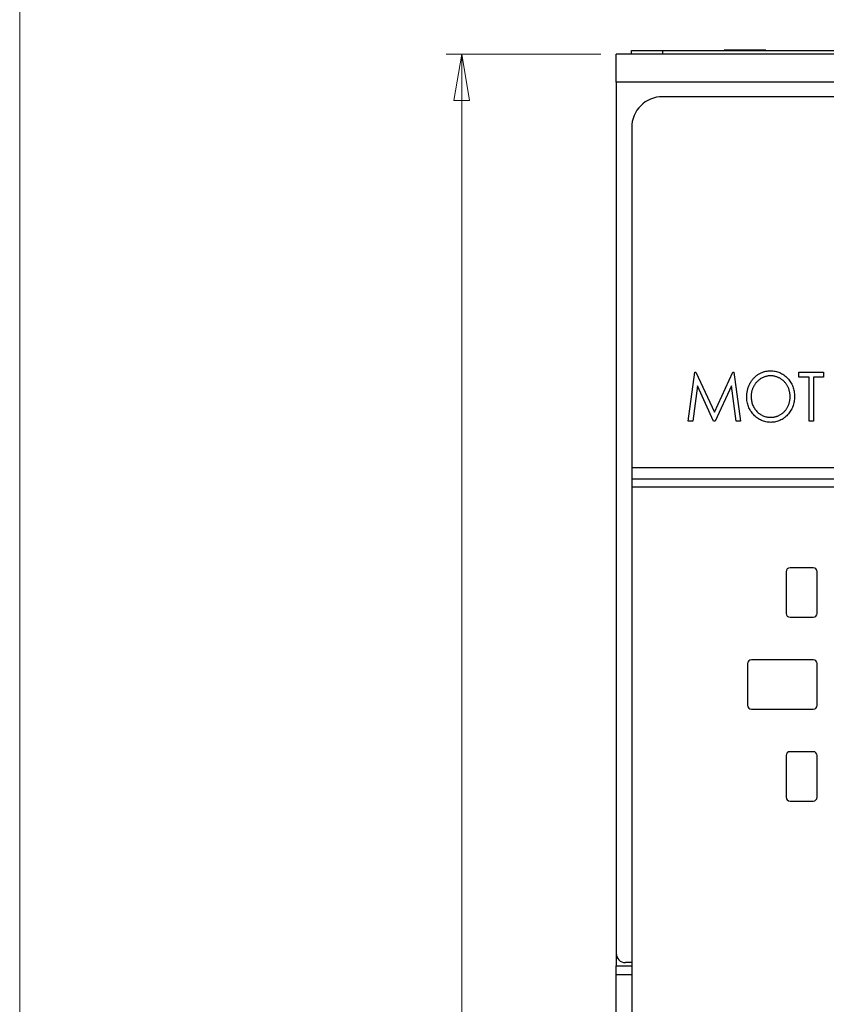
# Paper-space layout 'Sheet 2' of a CAD drawing. Header units: millimetres. Extents: x 0 to 420, y 0 to 297.
# Tile 11 of 48: x 7 to 59, y 161 to 224. Entities that reach past the tile are written whole.
import ezdxf

# ---------------------------------------------------------------- set-up
doc = ezdxf.new("R2010")
doc.units = ezdxf.units.MM
doc.styles.add('SLDTEXTSTYLE1', font='TXT', dxfattribs={"width": 0.75})
doc.dimstyles.new('SLDDIMSTYLE1', dxfattribs={"dimtxt": 2.5, "dimasz": 3, "dimexe": 0, "dimexo": 0.0625, "dimtad": 1, "dimdec": 0, "dimrnd": 1e-09, "dimzin": 12, "dimdsep": 46, "dimtxsty": 'SLDTEXTSTYLE1', "dimblk1": 'CLOSED', "dimblk2": 'CLOSED', "dimsah": 1, "dimcen": 0.09, "dimadec": 0, "dimazin": 3, "dimtfac": 1, "dimtofl": 0, "dimtmove": 0, "dimatfit": 3, "dimldrblk": 'CLOSED', "dimfxl": 1, "dimfrac": 2, "dimtolj": 1, "dimtzin": 12, "dimarcsym": 0})

# ---------------------------------------------------------------- blocks, each defined once
blk = doc.blocks.new('_Closed')
at = {"color": 0, "linetype": 'ByBlock', "lineweight": -2}
for p, q in [((-1, 0.166667), (0, 0)), ((-1, 0.166667), (-1, -0.166667)), ((0, 0), (-1, -0.166667)), ((0, 0), (-1, 0))]:
    blk.add_line(p, q, dxfattribs=at)
blk = doc.blocks.new('_D_4')
at = {"color": 7, "linetype": 'Continuous', "lineweight": 0}
for p, q in [((44.613, 222.192), (34.613, 222.192)), ((35.613, 94.182), (35.613, 222.192)), ((44.613, 94.182), (34.613, 94.182))]:
    blk.add_line(p, q, dxfattribs=at)
at = {"color": 7, "linetype": 'Continuous', "lineweight": 18, "xscale": 3, "yscale": 3}
for p, rotation in [((35.613, 222.192, 65.231), 90), ((35.613, 94.182, 65.231), 270)]:
    blk.add_blockref('_Closed', p, dxfattribs=dict(at, rotation=rotation))
at = {"color": 7, "linetype": 'Continuous', "lineweight": 18, "insert": (32.391, 155.416), "char_height": 2.5, "attachment_point": 1, "rotation": 90, "style": 'SLDTEXTSTYLE1'}
blk.add_mtext('128', dxfattribs=at)

psp = doc.layouts.new('Sheet 2')

# ---------------------------------------------------------------- linework, layer by layer
at = {"color": 7, "linetype": 'Continuous', "lineweight": 18}
psp.add_line((7, 7), (7, 290), dxfattribs=at)
at = {"color": 7, "linetype": 'Continuous', "lineweight": 25}
for p, q in [((127.609, 222.192), (45.613, 222.192)), ((45.613, 220.392), (45.613, 222.192)), ((46.609, 222.192), (46.609, 222.442)), ((46.609, 222.442), (48.609, 222.442)), ((48.609, 222.442), (48.609, 222.192)), ((48.609, 222.442), (124.609, 222.442)), ((52.595, 222.447), (52.595, 222.442)), ((52.663, 222.447), (52.595, 222.447)), ((52.663, 222.447), (52.663, 222.442)), ((53.957, 222.447), (52.663, 222.447)), ((53.957, 222.447), (53.957, 222.442)), ((55.309, 222.447), (53.957, 222.447)), ((55.309, 222.447), (55.309, 222.442)), ((55.376, 222.447), (55.376, 222.442)), ((127.609, 220.392), (45.613, 220.392)), ((45.613, 220.392), (45.613, 163.987)), ((124.615, 219.442), (48.615, 219.442)), ((46.615, 217.442), (46.615, 195.442)), ((50.278, 198.442), (50.7, 201.617)), ((50.7, 201.617), (50.771, 201.617)), ((50.771, 201.617), (51.968, 199.012)), ((51.968, 199.012), (53.165, 201.617)), ((53.165, 201.617), (53.235, 201.617)), ((53.235, 201.617), (53.657, 198.442)), ((57.442, 201.291), (57.442, 201.617)), ((57.442, 201.617), (59.03, 201.617)), ((59.03, 201.617), (59.03, 201.291)), ((58.094, 201.291), (57.442, 201.291)), ((58.094, 198.442), (58.094, 201.291)), ((59.03, 201.291), (58.379, 201.291)), ((58.379, 201.291), (58.379, 198.442)), ((50.869, 200.721), (50.566, 198.442)), ((51.915, 198.442), (50.869, 200.721)), ((53.067, 200.721), (52.02, 198.442)), ((53.369, 198.442), (53.067, 200.721)), ((50.566, 198.442), (50.278, 198.442)), ((52.02, 198.442), (51.915, 198.442)), ((53.657, 198.442), (53.369, 198.442)), ((58.379, 198.442), (58.094, 198.442)), ((46.615, 195.442), (126.615, 195.442)), ((46.615, 195.442), (46.615, 194.692)), ((126.615, 194.692), (46.615, 194.692)), ((46.615, 194.692), (46.615, 194.192)), ((46.615, 194.192), (126.615, 194.192)), ((46.615, 194.192), (46.615, 99.042)), ((56.615, 188.692), (56.615, 185.992)), ((58.365, 188.942), (56.865, 188.942)), ((58.615, 185.992), (58.615, 188.692)), ((56.865, 185.742), (58.365, 185.742)), ((58.365, 182.992), (54.365, 182.992)), ((54.115, 182.742), (54.115, 180.042)), ((58.615, 180.042), (58.615, 182.742)), ((54.365, 179.792), (58.365, 179.792)), ((56.615, 176.792), (56.615, 174.092)), ((58.365, 177.042), (56.865, 177.042)), ((58.615, 174.092), (58.615, 176.792)), ((56.865, 173.842), (58.365, 173.842)), ((45.615, 163.946), (45.615, 163.187)), ((45.615, 162.587), (45.615, 163.187)), ((45.615, 163.187), (46.615, 163.187)), ((46.615, 163.387), (46.213, 163.387)), ((46.615, 162.587), (45.615, 162.587)), ((45.615, 153.787), (45.615, 162.587))]:
    psp.add_line(p, q, dxfattribs=at)
for centre, radius, start, end in [((48.615, 217.442), 2, 90, 180), ((56.865, 188.692), 0.25, 90, 180), ((58.365, 188.692), 0.25, 0, 90), ((56.865, 185.992), 0.25, 180, 270), ((58.365, 185.992), 0.25, 270, 0), ((54.365, 182.742), 0.25, 90, 180), ((58.365, 182.742), 0.25, 0, 90), ((54.365, 180.042), 0.25, 180, 270), ((58.365, 180.042), 0.25, 270, 0), ((56.865, 176.792), 0.25, 90, 180), ((58.365, 176.792), 0.25, 0, 90), ((56.865, 174.092), 0.25, 180, 270), ((58.365, 174.092), 0.25, 270, 0), ((46.213, 163.987), 0.6, 180, 270)]:
    psp.add_arc(centre, radius, start, end, dxfattribs=at)
for points, knots in [([(54.064, 200.015), (54.064, 200.053), (54.066, 200.128), (54.076, 200.24), (54.091, 200.349), (54.114, 200.457), (54.143, 200.562), (54.178, 200.665), (54.22, 200.766), (54.268, 200.865), (54.321, 200.96), (54.38, 201.049), (54.442, 201.135), (54.509, 201.214), (54.582, 201.287), (54.659, 201.357), (54.74, 201.42), (54.826, 201.478), (54.914, 201.53), (55.006, 201.574), (55.099, 201.613), (55.194, 201.644), (55.291, 201.668), (55.39, 201.685), (55.49, 201.697), (55.558, 201.698), (55.592, 201.698)], [0, 0, 0, 0, 0.044811, 0.089011, 0.13275, 0.176233, 0.219272, 0.262324, 0.305647, 0.348979, 0.392242, 0.43461, 0.476184, 0.517236, 0.558165, 0.598792, 0.639668, 0.680638, 0.721467, 0.761759, 0.801482, 0.840953, 0.880381, 0.919726, 0.959716, 1, 1, 1, 1]), ([(55.592, 201.698), (55.646, 201.697), (55.753, 201.694), (55.911, 201.671), (56.061, 201.633), (56.205, 201.581), (56.342, 201.512), (56.472, 201.429), (56.595, 201.33), (56.71, 201.218), (56.815, 201.095), (56.906, 200.963), (56.984, 200.825), (57.047, 200.68), (57.097, 200.527), (57.132, 200.368), (57.154, 200.201), (57.156, 200.088), (57.157, 200.031)], [0, 0, 0, 0, 0.064112, 0.12603, 0.186709, 0.24615, 0.305771, 0.366051, 0.427384, 0.490821, 0.554635, 0.61692, 0.678954, 0.740666, 0.803314, 0.866858, 0.932414, 1, 1, 1, 1]), ([(55.604, 201.373), (55.577, 201.372), (55.522, 201.372), (55.441, 201.362), (55.361, 201.348), (55.282, 201.329), (55.204, 201.302), (55.127, 201.271), (55.051, 201.234), (54.977, 201.191), (54.906, 201.145), (54.838, 201.093), (54.773, 201.038), (54.713, 200.978), (54.657, 200.915), (54.605, 200.848), (54.558, 200.777), (54.514, 200.702), (54.475, 200.624), (54.441, 200.544), (54.413, 200.461), (54.389, 200.377), (54.372, 200.29), (54.358, 200.201), (54.35, 200.109), (54.349, 200.048), (54.349, 200.017)], [0, 0, 0, 0, 0.039956, 0.079513, 0.119111, 0.158682, 0.198528, 0.238944, 0.279928, 0.321669, 0.363487, 0.405034, 0.446304, 0.487242, 0.528249, 0.569305, 0.611035, 0.653354, 0.695583, 0.737902, 0.780492, 0.823231, 0.866218, 0.910046, 0.954473, 1, 1, 1, 1]), ([(56.873, 200.031), (56.872, 200.062), (56.871, 200.123), (56.864, 200.213), (56.85, 200.301), (56.832, 200.387), (56.808, 200.471), (56.781, 200.552), (56.747, 200.631), (56.708, 200.708), (56.665, 200.781), (56.617, 200.852), (56.565, 200.918), (56.509, 200.98), (56.448, 201.039), (56.384, 201.094), (56.315, 201.145), (56.242, 201.191), (56.167, 201.234), (56.09, 201.271), (56.012, 201.302), (55.933, 201.329), (55.852, 201.348), (55.77, 201.362), (55.688, 201.372), (55.632, 201.372), (55.604, 201.373)], [0, 0, 0, 0, 0.044923, 0.089057, 0.132287, 0.174986, 0.217144, 0.258769, 0.300532, 0.342498, 0.384141, 0.425372, 0.466388, 0.507179, 0.548135, 0.589217, 0.630842, 0.673193, 0.715487, 0.757043, 0.79776, 0.838207, 0.878693, 0.918916, 0.959101, 1, 1, 1, 1]), ([(55.616, 198.36), (55.562, 198.362), (55.457, 198.365), (55.303, 198.389), (55.154, 198.426), (55.012, 198.479), (54.877, 198.547), (54.748, 198.631), (54.626, 198.731), (54.511, 198.843), (54.407, 198.966), (54.314, 199.097), (54.237, 199.235), (54.174, 199.379), (54.124, 199.529), (54.089, 199.686), (54.068, 199.848), (54.065, 199.959), (54.064, 200.015)], [0, 0, 0, 0, 0.063524, 0.12488, 0.185155, 0.244833, 0.304627, 0.365038, 0.42717, 0.49127, 0.555588, 0.618668, 0.681008, 0.742903, 0.805249, 0.868474, 0.933217, 1, 1, 1, 1]), ([(54.349, 200.017), (54.35, 199.971), (54.352, 199.881), (54.37, 199.748), (54.398, 199.622), (54.439, 199.5), (54.49, 199.384), (54.555, 199.274), (54.63, 199.168), (54.716, 199.071), (54.809, 198.981), (54.908, 198.902), (55.013, 198.835), (55.122, 198.781), (55.236, 198.738), (55.355, 198.708), (55.478, 198.689), (55.562, 198.687), (55.604, 198.686)], [0, 0, 0, 0, 0.06753, 0.132738, 0.196163, 0.25879, 0.321017, 0.383435, 0.446363, 0.511011, 0.575079, 0.637133, 0.697793, 0.757163, 0.816573, 0.8765, 0.937463, 1, 1, 1, 1]), ([(55.604, 198.686), (55.633, 198.687), (55.69, 198.687), (55.775, 198.696), (55.858, 198.71), (55.939, 198.73), (56.018, 198.755), (56.097, 198.784), (56.173, 198.821), (56.247, 198.862), (56.319, 198.908), (56.387, 198.959), (56.45, 199.014), (56.51, 199.072), (56.566, 199.135), (56.617, 199.202), (56.665, 199.272), (56.708, 199.347), (56.747, 199.425), (56.781, 199.505), (56.808, 199.588), (56.832, 199.672), (56.85, 199.759), (56.864, 199.848), (56.871, 199.939), (56.872, 200), (56.873, 200.031)], [0, 0, 0, 0, 0.041661, 0.082882, 0.123552, 0.164177, 0.204273, 0.24489, 0.285869, 0.327154, 0.368651, 0.40943, 0.450115, 0.490687, 0.531109, 0.572015, 0.613338, 0.655348, 0.697698, 0.739863, 0.781905, 0.824489, 0.86732, 0.910682, 0.954948, 1, 1, 1, 1]), ([(57.157, 200.031), (57.156, 199.974), (57.154, 199.861), (57.132, 199.696), (57.097, 199.537), (57.048, 199.385), (56.985, 199.239), (56.907, 199.101), (56.816, 198.969), (56.711, 198.845), (56.597, 198.732), (56.475, 198.633), (56.348, 198.548), (56.213, 198.48), (56.073, 198.426), (55.926, 198.388), (55.773, 198.365), (55.669, 198.362), (55.616, 198.36)], [0, 0, 0, 0, 0.067668, 0.133292, 0.19714, 0.260013, 0.322488, 0.385059, 0.448295, 0.51269, 0.576673, 0.638498, 0.698729, 0.757967, 0.817157, 0.876594, 0.937343, 1, 1, 1, 1])]:
    psp.add_open_spline(points, degree=3, knots=knots, dxfattribs=at)

# ---------------------------------------------------------------- dimensions: what is measured, and where the dimension line sits
at = {"color": 7, "linetype": 'Continuous', "lineweight": 18}
dim = psp.add_linear_dim(base=(35.613, 222.192), p1=(45.613, 94.182), p2=(45.613, 222.192), angle=90, dimstyle='SLDDIMSTYLE1', dxfattribs=at)
dim.commit()
dim.dimension.update_dxf_attribs({"geometry": '_D_4', "text_midpoint": (35.613, 158.187), "dimtype": 160})

doc.saveas('drawing.dxf')
